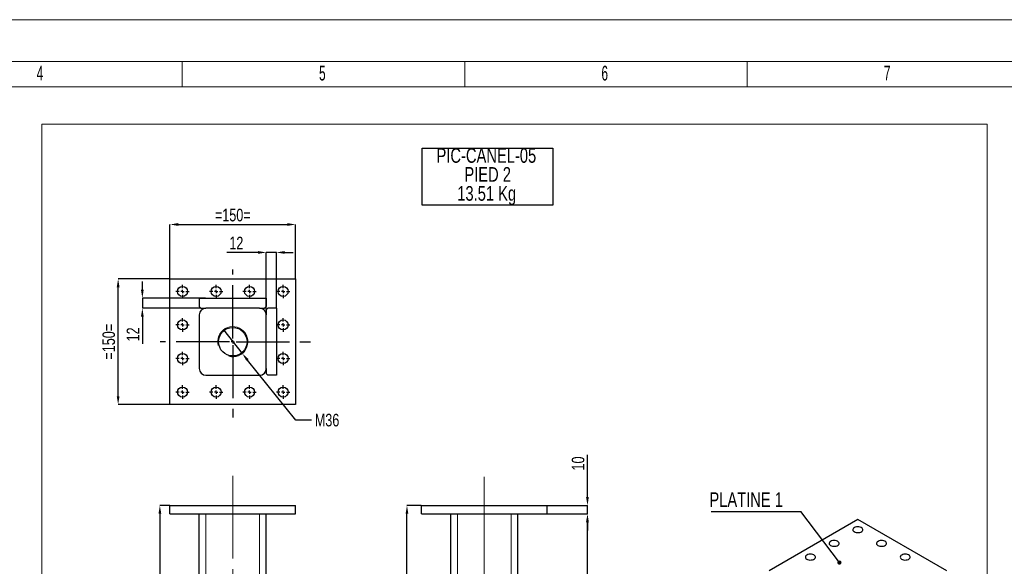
# Model space of a CAD drawing. Header units: millimetres. Extents: x 0 to 841, y 0 to 594.
# Tile 4 of 9: x 247 to 482, y 464 to 594. Entities that reach past the tile are written whole.
import ezdxf

# ---------------------------------------------------------------- set-up
doc = ezdxf.new("R2010")
doc.units = ezdxf.units.MM
doc.header["$PDSIZE"] = -1
doc.linetypes.add('CENTERX2', pattern=[20.32, 12.7, -2.54, 2.54, -2.54])
for name, color, linetype in [('COTES', 1, 'Continuous'), ('NOTES', 6, 'Continuous'), ('TRAIT-FINS', 9, 'Continuous'), ('TRAIT-MIXTES', 3, 'CENTERX2')]:
    doc.layers.add(name, color=color, linetype=linetype)
doc.layers.add('TRAIT-FORT', color=4, linetype='Continuous', lineweight=25)
doc.styles.add('SLDTEXTSTYLE0', font='TXT', dxfattribs={"width": 0.75})
doc.styles.add('SLDTEXTSTYLE1', font='TXT', dxfattribs={"width": 0.605})
doc.dimstyles.new('SLDDIMSTYLE5', dxfattribs={"dimtxt": 3, "dimasz": 2, "dimexe": 0, "dimexo": 0.0625, "dimgap": 0.75, "dimtad": 1, "dimlfac": 5, "dimrnd": 1e-09, "dimzin": 12, "dimdsep": 46, "dimtxsty": 'SLDTEXTSTYLE0', "dimsah": 1, "dimcen": 0.09, "dimadec": 0, "dimazin": 3, "dimtfac": 1, "dimtofl": 0, "dimtmove": 0, "dimatfit": 3, "dimfxl": 1, "dimfrac": 2, "dimtolj": 1, "dimtzin": 12, "dimarcsym": 0})
doc.dimstyles.new('SLDDIMSTYLE6', dxfattribs={"dimtxt": 3, "dimasz": 2, "dimexe": 0, "dimexo": 0.0625, "dimgap": 0.75, "dimtad": 1, "dimlfac": 5, "dimrnd": 1e-09, "dimzin": 12, "dimdsep": 46, "dimtxsty": 'SLDTEXTSTYLE0', "dimsah": 1, "dimcen": 0.09, "dimadec": 0, "dimazin": 3, "dimtfac": 1, "dimtmove": 0, "dimatfit": 0, "dimfxl": 1, "dimfrac": 2, "dimtolj": 1, "dimtzin": 12, "dimarcsym": 0})
doc.dimstyles.new('SLDDIMSTYLE7', dxfattribs={"dimtxt": 3, "dimasz": 2, "dimexe": 0, "dimexo": 0.0625, "dimgap": 0.75, "dimtad": 0, "dimtih": 1, "dimtoh": 1, "dimlfac": 5, "dimrnd": 1e-09, "dimzin": 12, "dimdsep": 46, "dimtxsty": 'SLDTEXTSTYLE0', "dimblk1": 'NONE', "dimsah": 1, "dimcen": 0, "dimadec": 0, "dimazin": 3, "dimtfac": 1, "dimtmove": 0, "dimatfit": 3, "dimldrblk": 'NONE', "dimfxl": 1, "dimfrac": 2, "dimtolj": 1, "dimtzin": 12, "dimarcsym": 0})
doc.dimstyles.new('SLDDIMSTYLE8', dxfattribs={"dimtxt": 0.18, "dimasz": 1, "dimexe": 0, "dimexo": 0.0625, "dimgap": 0, "dimtad": 0, "dimtih": 1, "dimtoh": 1, "dimdec": 0, "dimrnd": 1e-09, "dimzin": 0, "dimdsep": 46, "dimtxsty": 'Standard', "dimblk1": 'DOT', "dimblk2": 'DOT', "dimsah": 1, "dimcen": 0.09, "dimadec": 0, "dimazin": 0, "dimtfac": 1, "dimtdec": 0, "dimtofl": 0, "dimtmove": 0, "dimatfit": 3, "dimldrblk": 'DOT', "dimfxl": 1, "dimfrac": 2, "dimtolj": 1, "dimtzin": 0, "dimarcsym": 0})

# ---------------------------------------------------------------- blocks, each defined once
blk = doc.blocks.new('_D_29')
at = {"layer": 'COTES', "color": 0, "lineweight": -2, "transparency": 16777216}
for p, q in [((342.69, 478.08), (339.3, 478.08)), ((339.3, 314.08), (339.3, 476.08)), ((349.69, 312.08), (339.3, 312.08))]:
    blk.add_line(p, q, dxfattribs=at)
at = {"layer": 'COTES', "color": 0, "transparency": 16777216}
for points in [[(338.97, 476.08), (339.63, 476.08), (339.3, 478.08)], [(338.97, 314.08), (339.63, 314.08), (339.3, 312.08)]]:
    blk.add_solid(points, dxfattribs=at)
at = {"layer": 'Defpoints', "color": 0, "transparency": 16777216}
for p in [(339.3, 478.08), (342.75, 478.08), (349.75, 312.08)]:
    blk.add_point(p, dxfattribs=at)
at = {"layer": 'COTES', "color": 0, "transparency": 16777216, "insert": (335.55, 395.08), "char_height": 3, "attachment_point": 2, "rotation": 90, "style": 'SLDTEXTSTYLE0'}
blk.add_mtext('\\A1;830', dxfattribs=at)
blk = doc.blocks.new('_D_30')
at = {"layer": 'COTES', "color": 0, "lineweight": -2, "transparency": 16777216}
for p, q in [((372.81, 476.08), (382.39, 476.08)), ((382.39, 318.08), (382.39, 474.08)), ((365.81, 316.08), (382.39, 316.08))]:
    blk.add_line(p, q, dxfattribs=at)
at = {"layer": 'COTES', "color": 0, "transparency": 16777216}
for points in [[(382.05, 474.08), (382.72, 474.08), (382.39, 476.08)], [(382.05, 318.08), (382.72, 318.08), (382.39, 316.08)]]:
    blk.add_solid(points, dxfattribs=at)
at = {"layer": 'Defpoints', "color": 0, "transparency": 16777216}
for p in [(372.75, 476.08), (382.39, 476.08), (365.75, 316.08)]:
    blk.add_point(p, dxfattribs=at)
at = {"layer": 'COTES', "color": 0, "transparency": 16777216, "insert": (378.64, 396.08), "char_height": 3, "attachment_point": 2, "rotation": 90, "style": 'SLDTEXTSTYLE0'}
blk.add_mtext('\\A1;800', dxfattribs=at)
blk = doc.blocks.new('_D_31')
at = {"layer": 'COTES', "color": 0, "lineweight": -2, "transparency": 16777216}
for p, q in [((382.39, 480.08), (382.39, 490.14)), ((372.81, 478.08), (382.39, 478.08)), ((382.39, 476.08), (382.39, 478.08)), ((372.81, 476.08), (382.39, 476.08)), ((382.39, 474.08), (382.39, 472.08))]:
    blk.add_line(p, q, dxfattribs=at)
at = {"layer": 'COTES', "color": 0, "transparency": 16777216}
for points in [[(382.05, 480.08), (382.72, 480.08), (382.39, 478.08)], [(382.05, 474.08), (382.72, 474.08), (382.39, 476.08)]]:
    blk.add_solid(points, dxfattribs=at)
at = {"layer": 'Defpoints', "color": 0, "transparency": 16777216}
for p in [(372.75, 478.08), (382.39, 478.08), (372.75, 476.08)]:
    blk.add_point(p, dxfattribs=at)
at = {"layer": 'COTES', "color": 0, "transparency": 16777216, "insert": (378.64, 488.08), "char_height": 3, "attachment_point": 2, "rotation": 90, "style": 'SLDTEXTSTYLE0'}
blk.add_mtext('\\A1;10', dxfattribs=at)
blk = doc.blocks.new('SW_NOTE_8')
at = {"layer": 'NOTES', "color": 0}
for p, q in [((-0.05, -9.11), (-0.05, 4.48)), ((-0.05, 4.48), (31.15, 4.48)), ((31.15, 4.48), (31.15, -9.11)), ((31.15, -9.11), (-0.05, -9.11))]:
    blk.add_line(p, q, dxfattribs=at)
at = {"layer": 'NOTES', "color": 0, "char_height": 3.5, "attachment_point": 2, "style": 'SLDTEXTSTYLE0'}
for s, insert in [('PIC-CANEL-05', (15.31, 4.51)), ('PIED 2', (15.62, -0.01)), ('13.51 Kg', (15.39, -4.54))]:
    blk.add_mtext(s, dxfattribs=dict(at, insert=insert))
blk = doc.blocks.new('_D_34')
at = {"layer": 'COTES', "color": 0, "lineweight": -2, "transparency": 16777216}
for p, q in [((282.66, 478.08), (280.31, 478.08)), ((280.31, 476.08), (280.31, 378.08)), ((289.66, 376.08), (280.31, 376.08))]:
    blk.add_line(p, q, dxfattribs=at)
at = {"layer": 'COTES', "color": 0, "transparency": 16777216}
for points in [[(279.98, 476.08), (280.65, 476.08), (280.31, 478.08)], [(279.98, 378.08), (280.65, 378.08), (280.31, 376.08)]]:
    blk.add_solid(points, dxfattribs=at)
at = {"layer": 'Defpoints', "color": 0, "transparency": 16777216}
for p in [(282.72, 478.08), (280.31, 376.08), (289.72, 376.08)]:
    blk.add_point(p, dxfattribs=at)
at = {"layer": 'COTES', "color": 0, "transparency": 16777216, "insert": (276.56, 427.08), "char_height": 3, "attachment_point": 2, "rotation": 90, "style": 'SLDTEXTSTYLE0'}
blk.add_mtext('\\A1;510', dxfattribs=at)
blk = doc.blocks.new('_D_37')
at = {"layer": 'COTES', "color": 0, "lineweight": -2, "transparency": 16777216}
for p, q in [((282.72, 532.19), (282.72, 545.09)), ((284.72, 545.09), (310.72, 545.09)), ((312.72, 532.19), (312.72, 545.09))]:
    blk.add_line(p, q, dxfattribs=at)
at = {"layer": 'COTES', "color": 0, "transparency": 16777216}
for points in [[(284.72, 545.43), (284.72, 544.76), (282.72, 545.09)], [(310.72, 545.43), (310.72, 544.76), (312.72, 545.09)]]:
    blk.add_solid(points, dxfattribs=at)
at = {"layer": 'Defpoints', "color": 0, "transparency": 16777216}
for p in [(312.72, 545.09), (282.72, 532.12), (312.72, 532.12)]:
    blk.add_point(p, dxfattribs=at)
at = {"layer": 'COTES', "color": 0, "transparency": 16777216, "insert": (297.72, 548.84), "char_height": 3, "attachment_point": 2, "style": 'SLDTEXTSTYLE0'}
blk.add_mtext('\\A1;=150=', dxfattribs=at)
blk = doc.blocks.new('_D_38')
at = {"layer": 'COTES', "color": 0, "lineweight": -2, "transparency": 16777216}
for p, q in [((282.66, 532.12), (270.35, 532.12)), ((270.35, 504.12), (270.35, 530.12)), ((282.66, 502.12), (270.35, 502.12))]:
    blk.add_line(p, q, dxfattribs=at)
at = {"layer": 'COTES', "color": 0, "transparency": 16777216}
for points in [[(270.02, 530.12), (270.68, 530.12), (270.35, 532.12)], [(270.02, 504.12), (270.68, 504.12), (270.35, 502.12)]]:
    blk.add_solid(points, dxfattribs=at)
at = {"layer": 'Defpoints', "color": 0, "transparency": 16777216}
for p in [(270.35, 532.12), (282.72, 532.12), (282.72, 502.12)]:
    blk.add_point(p, dxfattribs=at)
at = {"layer": 'COTES', "color": 0, "transparency": 16777216, "insert": (266.6, 517.12), "char_height": 3, "attachment_point": 2, "rotation": 90, "style": 'SLDTEXTSTYLE0'}
blk.add_mtext('\\A1;=150=', dxfattribs=at)
blk = doc.blocks.new('_D_39')
at = {"layer": 'COTES', "color": 0, "lineweight": -2, "transparency": 16777216}
for p, q in [((276.13, 529.52), (276.13, 531.52)), ((291.21, 527.52), (276.13, 527.52)), ((276.13, 527.52), (276.13, 525.12)), ((290.06, 525.12), (276.13, 525.12)), ((276.13, 523.12), (276.13, 516.62))]:
    blk.add_line(p, q, dxfattribs=at)
at = {"layer": 'COTES', "color": 0, "transparency": 16777216}
for points in [[(275.8, 529.52), (276.46, 529.52), (276.13, 527.52)], [(275.8, 523.12), (276.46, 523.12), (276.13, 525.12)]]:
    blk.add_solid(points, dxfattribs=at)
at = {"layer": 'Defpoints', "color": 0, "transparency": 16777216}
for p in [(276.13, 527.52), (291.27, 527.52), (290.12, 525.12)]:
    blk.add_point(p, dxfattribs=at)
at = {"layer": 'COTES', "color": 0, "transparency": 16777216, "insert": (272.38, 518.87), "char_height": 3, "attachment_point": 2, "rotation": 90, "style": 'SLDTEXTSTYLE0'}
blk.add_mtext('\\A1;12', dxfattribs=at)
blk = doc.blocks.new('_D_40')
at = {"layer": 'COTES', "color": 0, "lineweight": -2, "transparency": 16777216}
for p, q in [((303.72, 538.43), (296.32, 538.43)), ((305.72, 524.79), (305.72, 538.43)), ((308.12, 538.43), (305.72, 538.43)), ((308.12, 525.19), (308.12, 538.43)), ((310.12, 538.43), (312.12, 538.43))]:
    blk.add_line(p, q, dxfattribs=at)
at = {"layer": 'COTES', "color": 0, "transparency": 16777216}
for points in [[(303.72, 538.76), (303.72, 538.09), (305.72, 538.43)], [(310.12, 538.76), (310.12, 538.09), (308.12, 538.43)]]:
    blk.add_solid(points, dxfattribs=at)
at = {"layer": 'Defpoints', "color": 0, "transparency": 16777216}
for p in [(308.12, 538.43), (305.72, 524.72), (308.12, 525.12)]:
    blk.add_point(p, dxfattribs=at)
at = {"layer": 'COTES', "color": 0, "transparency": 16777216, "insert": (298.57, 542.18), "char_height": 3, "attachment_point": 2, "style": 'SLDTEXTSTYLE0'}
blk.add_mtext('\\A1;12', dxfattribs=at)
blk = doc.blocks.new('_D_41')
at = {"layer": 'COTES', "color": 0, "lineweight": -2, "transparency": 16777216}
for p, q in [((295.47, 519.93), (299.98, 514.32)), ((312.75, 498.43), (301.23, 512.76)), ((316.55, 498.43), (312.75, 498.43))]:
    blk.add_line(p, q, dxfattribs=at)
at = {"layer": 'COTES', "color": 0, "transparency": 16777216}
blk.add_solid([(301.49, 512.97), (300.97, 512.55), (299.98, 514.32)], dxfattribs=at)
at = {"layer": 'Defpoints', "color": 0, "transparency": 16777216}
for p in [(295.47, 519.93), (299.98, 514.32)]:
    blk.add_point(p, dxfattribs=at)
at = {"layer": 'COTES', "color": 0, "transparency": 16777216, "insert": (317.3, 499.93), "char_height": 3, "attachment_point": 1, "style": 'SLDTEXTSTYLE0'}
blk.add_mtext('\\A1;M36', dxfattribs=at)
blk = doc.blocks.new('_None')
blk = doc.blocks.new('SW_CENTERMARKSYMBOL_28')
at = {"layer": 'TRAIT-MIXTES', "color": 0}
for p, q in [((-0.8, 0), (-1.6, 0)), ((0, 0), (-0.4, 0)), ((0, 0.8), (0, 1.6)), ((0, 0), (0, 0.4)), ((0, 0), (0, -0.4)), ((0, 0), (0.4, 0)), ((0.8, 0), (1.6, 0)), ((0, -0.8), (0, -1.6))]:
    blk.add_line(p, q, dxfattribs=at)
blk = doc.blocks.new('SW_CENTERMARKSYMBOL_29')
at = {"layer": 'TRAIT-MIXTES', "color": 0}
for p, q in [((-0.8, 0), (-1.6, 0)), ((0, 0), (-0.4, 0)), ((0, 0.8), (0, 1.6)), ((0, 0), (0, 0.4)), ((0, 0), (0, -0.4)), ((0, 0), (0.4, 0)), ((0.8, 0), (1.6, 0)), ((0, -0.8), (0, -1.6))]:
    blk.add_line(p, q, dxfattribs=at)
blk = doc.blocks.new('SW_CENTERMARKSYMBOL_30')
at = {"layer": 'TRAIT-MIXTES', "color": 0}
for p, q in [((-0.8, 0), (-1.6, 0)), ((0, 0), (-0.4, 0)), ((0, 0.8), (0, 1.6)), ((0, 0), (0, 0.4)), ((0, 0), (0, -0.4)), ((0, 0), (0.4, 0)), ((0.8, 0), (1.6, 0)), ((0, -0.8), (0, -1.6))]:
    blk.add_line(p, q, dxfattribs=at)
blk = doc.blocks.new('SW_CENTERMARKSYMBOL_31')
at = {"layer": 'TRAIT-MIXTES', "color": 0}
for p, q in [((-0.8, 0), (-1.6, 0)), ((0, 0), (-0.4, 0)), ((0, 0.8), (0, 1.6)), ((0, 0), (0, 0.4)), ((0, 0), (0, -0.4)), ((0, 0), (0.4, 0)), ((0.8, 0), (1.6, 0)), ((0, -0.8), (0, -1.6))]:
    blk.add_line(p, q, dxfattribs=at)
blk = doc.blocks.new('SW_CENTERMARKSYMBOL_32')
at = {"layer": 'TRAIT-MIXTES', "color": 0}
for p, q in [((-0.8, 0), (-1.6, 0)), ((0, 0), (-0.4, 0)), ((0, 0.8), (0, 1.6)), ((0, 0), (0, 0.4)), ((0, 0), (0, -0.4)), ((0, 0), (0.4, 0)), ((0.8, 0), (1.6, 0)), ((0, -0.8), (0, -1.6))]:
    blk.add_line(p, q, dxfattribs=at)
blk = doc.blocks.new('SW_CENTERMARKSYMBOL_33')
at = {"layer": 'TRAIT-MIXTES', "color": 0}
for p, q in [((-0.8, 0), (-1.6, 0)), ((0, 0), (-0.4, 0)), ((0, 0.8), (0, 1.6)), ((0, 0), (0, 0.4)), ((0, 0), (0, -0.4)), ((0, 0), (0.4, 0)), ((0.8, 0), (1.6, 0)), ((0, -0.8), (0, -1.6))]:
    blk.add_line(p, q, dxfattribs=at)
blk = doc.blocks.new('SW_CENTERMARKSYMBOL_34')
at = {"layer": 'TRAIT-MIXTES', "color": 0}
for p, q in [((-0.8, 0), (-1.6, 0)), ((0, 0), (-0.4, 0)), ((0, 0.8), (0, 1.6)), ((0, 0), (0, 0.4)), ((0, 0), (0, -0.4)), ((0, 0), (0.4, 0)), ((0.8, 0), (1.6, 0)), ((0, -0.8), (0, -1.6))]:
    blk.add_line(p, q, dxfattribs=at)
blk = doc.blocks.new('SW_CENTERMARKSYMBOL_35')
at = {"layer": 'TRAIT-MIXTES', "color": 0}
for p, q in [((-0.8, 0), (-1.6, 0)), ((0, 0), (-0.4, 0)), ((0, 0.8), (0, 1.6)), ((0, 0), (0, 0.4)), ((0, 0), (0, -0.4)), ((0, 0), (0.4, 0)), ((0.8, 0), (1.6, 0)), ((0, -0.8), (0, -1.6))]:
    blk.add_line(p, q, dxfattribs=at)
blk = doc.blocks.new('SW_CENTERMARKSYMBOL_36')
at = {"layer": 'TRAIT-MIXTES', "color": 0}
for p, q in [((-0.8, 0), (-1.6, 0)), ((0, 0), (-0.4, 0)), ((0, 0.8), (0, 1.6)), ((0, 0), (0, 0.4)), ((0, 0), (0, -0.4)), ((0, 0), (0.4, 0)), ((0.8, 0), (1.6, 0)), ((0, -0.8), (0, -1.6))]:
    blk.add_line(p, q, dxfattribs=at)
blk = doc.blocks.new('SW_CENTERMARKSYMBOL_37')
at = {"layer": 'TRAIT-MIXTES', "color": 0}
for p, q in [((-0.8, 0), (-1.6, 0)), ((0, 0), (-0.4, 0)), ((0, 0.8), (0, 1.6)), ((0, 0), (0, 0.4)), ((0, 0), (0, -0.4)), ((0, 0), (0.4, 0)), ((0.8, 0), (1.6, 0)), ((0, -0.8), (0, -1.6))]:
    blk.add_line(p, q, dxfattribs=at)
blk = doc.blocks.new('SW_CENTERMARKSYMBOL_38')
at = {"layer": 'TRAIT-MIXTES', "color": 0}
for p, q in [((-0.8, 0), (-1.6, 0)), ((0, 0), (-0.4, 0)), ((0, 0.8), (0, 1.6)), ((0, 0), (0, 0.4)), ((0, 0), (0, -0.4)), ((0, 0), (0.4, 0)), ((0.8, 0), (1.6, 0)), ((0, -0.8), (0, -1.6))]:
    blk.add_line(p, q, dxfattribs=at)
blk = doc.blocks.new('SW_CENTERMARKSYMBOL_39')
at = {"layer": 'TRAIT-MIXTES', "color": 0}
for p, q in [((-0.8, 0), (-1.6, 0)), ((0, 0), (-0.4, 0)), ((0, 0.8), (0, 1.6)), ((0, 0), (0, 0.4)), ((0, 0), (0, -0.4)), ((0, 0), (0.4, 0)), ((0.8, 0), (1.6, 0)), ((0, -0.8), (0, -1.6))]:
    blk.add_line(p, q, dxfattribs=at)
blk = doc.blocks.new('SW_CENTERMARKSYMBOL_40')
at = {"layer": 'TRAIT-MIXTES', "color": 0}
for p, q in [((0, 0.8), (0, 17.26)), ((-0.8, 0), (-17.36, 0)), ((0, 0), (-0.4, 0)), ((0, 0), (0, 0.4)), ((0, 0), (0, -0.4)), ((0, 0), (0.4, 0)), ((0.8, 0), (19.13, 0)), ((0, -0.8), (0, -18.04))]:
    blk.add_line(p, q, dxfattribs=at)
blk = doc.blocks.new('SW_NOTE_9')
at = {"layer": 'NOTES', "color": 0}
blk.add_line((-21.37, 0), (0, 0), dxfattribs=at)
at = {"layer": 'NOTES', "color": 0, "insert": (-21.82, 4.6), "char_height": 3.5, "attachment_point": 1, "style": 'SLDTEXTSTYLE0'}
blk.add_mtext('PLATINE 1', dxfattribs=at)
blk = doc.blocks.new('_Dot')
at = {"color": 0, "linetype": 'ByBlock', "lineweight": -2}
blk.add_line((-0.5, 0), (-1, 0), dxfattribs=at)
at = {"color": 0, "linetype": 'ByBlock', "const_width": 0.5}
blk.add_lwpolyline([(-0.25, 0, 1), (0.25, 0, 1)], format="xyb", close=True, dxfattribs=at)

msp = doc.modelspace()

# ---------------------------------------------------------------- linework, layer by layer
at = {"lineweight": 18}
for p, q in [((841.001, 593.9431), (0.001, 593.9431)), ((831.001, 583.9431), (10.001, 583.9431)), ((285.6678, 577.9431), (285.6678, 583.9431)), ((353.0845, 577.9431), (353.0845, 583.9431)), ((420.5012, 577.9431), (420.5012, 583.9431)), ((16.001, 577.9431), (825.001, 577.9431)), ((252.11, 568.9859), (477.801, 568.9859)), ((252.11, 568.9859), (252.11, 238.205)), ((477.801, 568.9859), (477.801, 238.205))]:
    msp.add_line(p, q, dxfattribs=at)
at = {"layer": 'TRAIT-FINS', "lineweight": 18}
for p, q in [((357.7494, 478.0797), (357.7494, 308.2582)), ((291.3232, 376.0797), (291.3232, 476.0797)), ((304.1232, 376.0797), (304.1232, 476.0797)), ((351.3494, 316.0797), (351.3494, 476.0797)), ((364.1494, 316.0797), (364.1494, 476.0797))]:
    msp.add_line(p, q, dxfattribs=at)
msp.add_arc((297.7232, 517.1242), 3.6, 255, 195, dxfattribs=at)
at = {"layer": 'TRAIT-FORT', "lineweight": 25}
for p, q in [((282.7232, 502.1242), (282.7232, 532.1242)), ((282.7232, 532.1242), (312.7232, 532.1242)), ((312.7232, 532.1242), (312.7232, 502.1242)), ((289.7232, 527.5242), (305.7232, 527.5242)), ((289.7232, 527.5242), (289.7232, 525.5242)), ((305.7232, 527.5242), (305.7232, 525.5242)), ((289.7232, 525.5242), (290.1232, 525.1242)), ((290.1232, 525.1242), (291.3232, 525.1242)), ((304.1232, 525.1242), (291.3232, 525.1242)), ((304.1232, 525.1242), (305.3232, 525.1242)), ((305.3232, 525.1242), (305.7232, 525.5242)), ((306.1232, 525.1242), (305.7232, 524.7242)), ((305.7232, 524.7242), (305.7232, 523.5242)), ((308.1232, 525.1242), (306.1232, 525.1242)), ((308.1232, 525.1242), (308.1232, 509.1242)), ((289.7232, 523.5242), (289.7232, 510.7242)), ((305.7232, 510.7242), (305.7232, 523.5242)), ((305.7232, 510.7242), (305.7232, 509.5242)), ((291.3232, 509.1242), (304.1232, 509.1242)), ((305.7232, 509.5242), (306.1232, 509.1242)), ((308.1232, 509.1242), (306.1232, 509.1242)), ((312.7232, 502.1242), (282.7232, 502.1242)), ((282.7232, 476.0797), (282.7232, 478.0797)), ((282.7232, 478.0797), (312.7232, 478.0797)), ((312.7232, 476.0797), (312.7232, 478.0797)), ((342.7494, 476.0797), (342.7494, 478.0797)), ((342.7494, 478.0797), (372.7494, 478.0797)), ((372.7494, 476.0797), (372.7494, 478.0797)), ((282.7232, 476.0797), (312.7232, 476.0797)), ((289.7232, 376.0797), (289.7232, 476.0797)), ((305.7232, 376.0797), (305.7232, 476.0797)), ((342.7494, 476.0797), (372.7494, 476.0797)), ((349.7494, 316.0797), (349.7494, 476.0797)), ((365.7494, 376.0797), (365.7494, 476.0797)), ((446.9392, 474.7238), (425.726, 462.4777)), ((468.1525, 462.4777), (446.9392, 474.7238))]:
    msp.add_line(p, q, dxfattribs=at)
at = {"layer": 'TRAIT-FORT', "lineweight": 25, "flags": 128}
for points in [[(446.0907, 472.7645), (445.9064, 472.6273), (445.7869, 472.4679), (445.7398, 472.2964), (445.7681, 472.1235), (445.87, 471.9601), (446.0391, 471.8165), (446.2647, 471.7017), (446.5328, 471.6228), (446.8263, 471.5849), (447.127, 471.5904), (447.4158, 471.6388), (447.6747, 471.7272), (447.8874, 471.85), (448.0406, 471.9995), (448.1245, 472.1662), (448.1339, 472.3398), (448.0683, 472.5093), (447.9317, 472.664), (447.7328, 472.7943), (447.484, 472.8919), (447.201, 472.9507), (446.9016, 472.967), (446.6045, 472.9399), (446.3284, 472.8709), (446.0907, 472.7645)], [(440.4339, 469.4988), (440.2495, 469.3616), (440.13, 469.2023), (440.083, 469.0307), (440.1113, 468.8579), (440.2132, 468.6945), (440.3823, 468.5509), (440.6079, 468.436), (440.8759, 468.3572), (441.1695, 468.3193), (441.4701, 468.3248), (441.759, 468.3732), (442.0179, 468.4616), (442.2306, 468.5844), (442.3837, 468.7339), (442.4676, 468.9006), (442.4771, 469.0742), (442.4115, 469.2436), (442.2749, 469.3984), (442.076, 469.5286), (441.8272, 469.6262), (441.5442, 469.685), (441.2447, 469.7014), (440.9476, 469.6742), (440.6715, 469.6053), (440.4339, 469.4988)], [(451.7476, 469.4988), (451.5632, 469.3616), (451.4437, 469.2023), (451.3967, 469.0307), (451.425, 468.8579), (451.5269, 468.6945), (451.696, 468.5509), (451.9216, 468.436), (452.1896, 468.3572), (452.4832, 468.3193), (452.7838, 468.3248), (453.0727, 468.3732), (453.3316, 468.4616), (453.5443, 468.5844), (453.6974, 468.7339), (453.7813, 468.9006), (453.7908, 469.0742), (453.7252, 469.2436), (453.5886, 469.3984), (453.3897, 469.5286), (453.1409, 469.6262), (452.8579, 469.685), (452.5584, 469.7014), (452.2613, 469.6742), (451.9853, 469.6053), (451.7476, 469.4988)], [(434.777, 466.2332), (434.5926, 466.096), (434.4732, 465.9366), (434.4261, 465.7651), (434.4544, 465.5922), (434.5563, 465.4289), (434.7254, 465.2852), (434.951, 465.1704), (435.2191, 465.0916), (435.5126, 465.0537), (435.8133, 465.0591), (436.1021, 465.1076), (436.361, 465.196), (436.5737, 465.3188), (436.7268, 465.4682), (436.8108, 465.635), (436.8202, 465.8085), (436.7546, 465.978), (436.618, 466.1327), (436.4191, 466.263), (436.1703, 466.3606), (435.8873, 466.4194), (435.5878, 466.4358), (435.2908, 466.4086), (435.0147, 466.3396), (434.777, 466.2332)], [(457.4044, 466.2332), (457.2201, 466.096), (457.1006, 465.9366), (457.0535, 465.7651), (457.0819, 465.5922), (457.1837, 465.4289), (457.3528, 465.2852), (457.5785, 465.1704), (457.8465, 465.0916), (458.14, 465.0537), (458.4407, 465.0591), (458.7295, 465.1076), (458.9884, 465.196), (459.2011, 465.3188), (459.3543, 465.4682), (459.4382, 465.635), (459.4476, 465.8085), (459.382, 465.978), (459.2455, 466.1327), (459.0465, 466.263), (458.7977, 466.3606), (458.5147, 466.4194), (458.2153, 466.4358), (457.9182, 466.4086), (457.6421, 466.3396), (457.4044, 466.2332)]]:
    msp.add_lwpolyline(points, dxfattribs=at)
at = {"layer": 'TRAIT-FORT', "lineweight": 25}
for centre, radius in [((285.7232, 529.1242), 1.2), ((293.7232, 529.1242), 1.2), ((301.7232, 529.1242), 1.2), ((309.7232, 529.1242), 1.2), ((285.7232, 521.1242), 1.2), ((309.7232, 521.1242), 1.2), ((297.7232, 517.1242), 3.4), ((285.7232, 513.1242), 1.2), ((309.7232, 513.1242), 1.2), ((285.7232, 505.1242), 1.2), ((293.7232, 505.1242), 1.2), ((301.7232, 505.1242), 1.2), ((309.7232, 505.1242), 1.2)]:
    msp.add_circle(centre, radius, dxfattribs=at)
for centre, start, end in [((291.3232, 523.5242), 90, 180), ((304.1232, 523.5242), 0, 90), ((291.3232, 510.7242), 180, 270), ((304.1232, 510.7242), 270, 0)]:
    msp.add_arc(centre, 1.6, start, end, dxfattribs=at)
at = {"layer": 'TRAIT-MIXTES', "lineweight": 18}
for p, q in [((297.7232, 485.1706), (297.7232, 478.0797)), ((357.7494, 484.9099), (357.7494, 478.0797)), ((297.7232, 478.0797), (297.7232, 309.3564))]:
    msp.add_line(p, q, dxfattribs=at)

# ---------------------------------------------------------------- block references
at = {"layer": 'NOTES'}
for name, p in [('SW_NOTE_8', (342.9428, 558.7946)), ('SW_NOTE_9', (433.3154, 476.6064))]:
    msp.add_blockref(name, p, dxfattribs=at)
at = {"layer": 'TRAIT-MIXTES'}
for name, p in [('SW_CENTERMARKSYMBOL_40', (297.7232, 517.1242)), ('SW_CENTERMARKSYMBOL_35', (285.7232, 529.1242)), ('SW_CENTERMARKSYMBOL_34', (293.7232, 529.1242)), ('SW_CENTERMARKSYMBOL_33', (301.7232, 529.1242)), ('SW_CENTERMARKSYMBOL_32', (309.7232, 529.1242)), ('SW_CENTERMARKSYMBOL_36', (285.7232, 521.1242)), ('SW_CENTERMARKSYMBOL_31', (309.7232, 521.1242)), ('SW_CENTERMARKSYMBOL_37', (285.7232, 513.1242)), ('SW_CENTERMARKSYMBOL_30', (309.7232, 513.1242)), ('SW_CENTERMARKSYMBOL_38', (285.7232, 505.1242)), ('SW_CENTERMARKSYMBOL_39', (293.7232, 505.1242)), ('SW_CENTERMARKSYMBOL_28', (301.7232, 505.1242)), ('SW_CENTERMARKSYMBOL_29', (309.7232, 505.1242))]:
    msp.add_blockref(name, p, dxfattribs=at)

# ---------------------------------------------------------------- texts
at = {"layer": 'NOTES', "char_height": 3.5, "attachment_point": 1, "style": 'SLDTEXTSTYLE1'}
for s, insert in [('4', (250.8928, 582.9437)), ('5', (318.3095, 582.9437)), ('6', (385.7262, 582.9437)), ('7', (453.1429, 582.9437))]:
    msp.add_mtext(s, dxfattribs=dict(at, insert=insert))

# ---------------------------------------------------------------- dimensions: what is measured, and where the dimension line sits
at = {"layer": 'COTES'}
dim = msp.add_linear_dim(base=(312.7232, 545.0928), p1=(282.7232, 532.1242), p2=(312.7232, 532.1242), text='=<>=', dimstyle='SLDDIMSTYLE5', dxfattribs=at)
dim.commit()
dim.dimension.update_dxf_attribs({"geometry": '_D_37', "text_midpoint": (297.7232, 545.0928), "dimtype": 160})
dim = msp.add_linear_dim(base=(308.1232, 538.4261), p1=(305.7232, 524.7242), p2=(308.1232, 525.1242), dimstyle='SLDDIMSTYLE6', dxfattribs=at)
dim.commit()
dim.dimension.update_dxf_attribs({"geometry": '_D_40', "text_midpoint": (298.5704, 538.4261), "dimtype": 160})
dim = msp.add_linear_dim(base=(270.3506, 532.1242), p1=(282.7232, 502.1242), p2=(282.7232, 532.1242), angle=90, text='=<>=', dimstyle='SLDDIMSTYLE5', dxfattribs=at)
dim.commit()
dim.dimension.update_dxf_attribs({"geometry": '_D_38', "text_midpoint": (270.3506, 517.1242), "dimtype": 160})
for base, p1, p2, dimstyle, picture, middle in [((276.1306, 527.5242), (290.1232, 525.1242), (291.2732, 527.5242), 'SLDDIMSTYLE6', '_D_39', (276.1306, 518.8742)), ((382.3855, 478.0797), (372.7494, 476.0797), (372.7494, 478.0797), 'SLDDIMSTYLE6', '_D_31', (382.3855, 488.0797)), ((280.3142, 376.0797), (282.7232, 478.0797), (289.7232, 376.0797), 'SLDDIMSTYLE5', '_D_34', (280.3142, 427.0797)), ((339.3015, 478.0797), (349.7494, 312.0797), (342.7494, 478.0797), 'SLDDIMSTYLE5', '_D_29', (339.3015, 395.0797)), ((382.3855, 476.0797), (365.7494, 316.0797), (372.7494, 476.0797), 'SLDDIMSTYLE5', '_D_30', (382.3855, 396.0797))]:
    dim = msp.add_linear_dim(base=base, p1=p1, p2=p2, angle=90, dimstyle=dimstyle, dxfattribs=at)
    dim.commit()
    dim.dimension.update_dxf_attribs({"geometry": picture, "text_midpoint": middle, "dimtype": 160})
dim = msp.add_diameter_dim_2p(p1=(295.468, 519.9303), p2=(299.9784, 514.3181), text='M36', dimstyle='SLDDIMSTYLE7', override={"dimpost": '<>'}, dxfattribs=at)
dim.commit()
dim.dimension.update_dxf_attribs({"geometry": '_D_41', "text_midpoint": (320.3034, 498.4292), "dimtype": 163})

# ---------------------------------------------------------------- leaders
at = {"layer": 'NOTES'}
msp.add_leader([(442.5355, 464.4407), (433.3154, 476.6064)], dimstyle='SLDDIMSTYLE8', dxfattribs=at)

doc.saveas('drawing.dxf')
